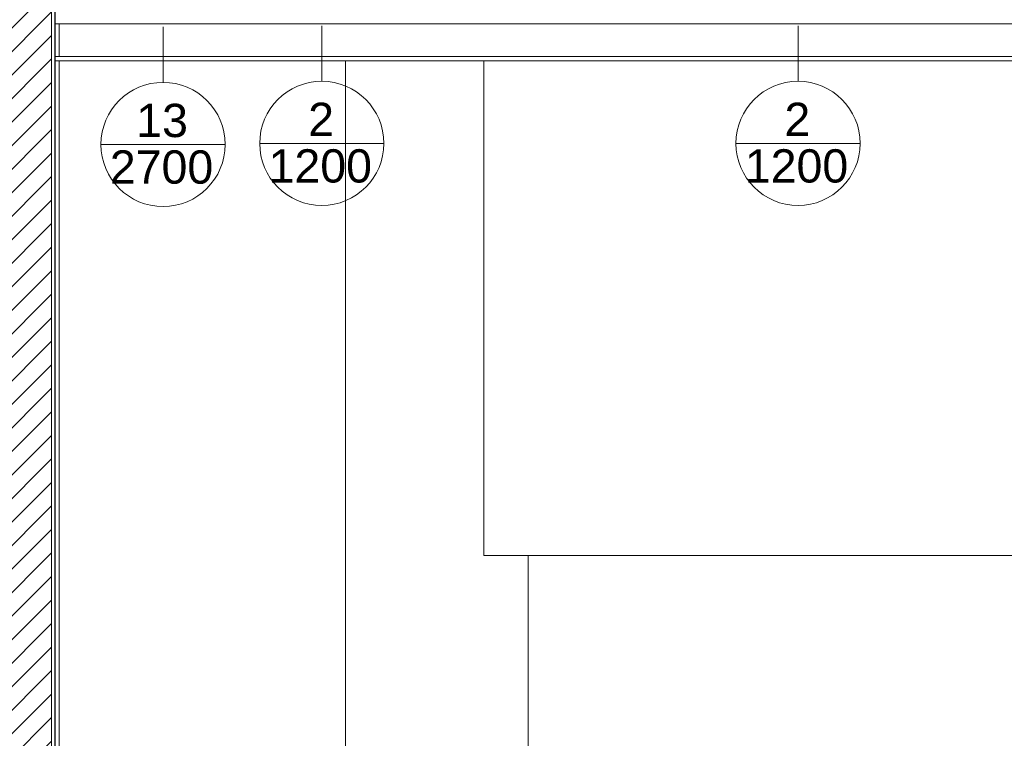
# Model space of a CAD drawing. Header units: metres. Extents: x 3.7 to 90.5, y -1.7 to 14.3.
# Tile 134 of 256: x 48.7 to 55.4, y 3.5 to 8.4. Entities that reach past the tile are written whole.
import ezdxf

# ---------------------------------------------------------------- set-up
doc = ezdxf.new("R2010")
doc.units = ezdxf.units.M
for name, color, linetype, lineweight in [('A-CLNG', 7, 'Continuous', 18), ('A-WALL', 7, 'Continuous', 18), ('A-WALL-PATT', 7, 'Continuous', 18), ('I-WALL', 7, 'Continuous', 18)]:
    doc.layers.add(name, color=color, linetype=linetype, lineweight=lineweight)
doc.layers.add('M-HVAC-CDFF-IDEN', color=1, linetype='Continuous', lineweight=9, true_color=0xff0000)
doc.styles.add('Arial_1', font='arial.ttf', dxfattribs={"height": 0.225})

# ---------------------------------------------------------------- blocks, each defined once
blk = doc.blocks.new('Paredes 25 - Paredes 21-7862988-Corte 2')
at = {"layer": 'A-WALL'}
for p, q in [((54.8415, 8.1), (54.8415, 1.2471)), ((54.8679, 8.1), (54.8415, 8.1)), ((54.8679, 1.2471), (54.8679, 8.1)), ((54.8415, 1.2471), (54.8679, 1.2471))]:
    blk.add_line(p, q, dxfattribs=at)
blk = doc.blocks.new('4 GRE - ESCOLA DE CINEMA E AUDIOVISUAL CINE REX R07_rvt-2-Corte 2')
at = {"layer": 'A-WALL-PATT', "true_color": 0x808080}
h = blk.add_hatch(dxfattribs=at)
h.set_pattern_fill('FP_19', color=8, style=0, pattern_type=2)
h.set_pattern_definition([(45, (61.611, 8.385), (-0.0795495, 0.0795495), [])])
h.paths.add_polyline_path([(54.7562, -1.3429), (54.8165, -1.3429), (54.8165, 12.222), (54.3665, 12.222), (54.3665, -1.3429)])
h = blk.add_hatch(dxfattribs=at)
h.set_pattern_fill('FP_18', color=8, style=0, pattern_type=2)
h.set_pattern_definition([(50, (61.611, 8.385), (0.546555, -0.047815), [0.05715, -0.62865]), (355, (61.611, 8.385), (-0.105728, 0.573166), [0.04572, -0.50292]), (100.451, (61.656, 8.381), (0.440828, 0.52535), [0.04857, -0.53427]), (46.184, (61.611, 8.537), (0.813237, -0.12613), [0.08572, -0.94297]), (96.636, (61.678, 8.527), (0.71221, 0.742287), [0.07286, -0.80141]), (351.184, (61.611, 8.537), (0.712217, 0.742274), [0.06858, -0.75438]), (21, (61.687, 8.499), (0.454846, -0.306795), [0.05715, -0.62865]), (326, (61.687, 8.499), (0.185405, 0.55256), [0.04572, -0.50292]), (71.451, (61.725, 8.474), (0.64025, 0.245763), [0.04857, -0.53427]), (37.5, (61.611, 8.385), (0.009261, 0.2536672), [0.02515, -0.47168, 0.02515, -0.48539, -0.50483]), (37.5, (61.611, 8.385), (0.009261, 0.2536672), [-1.007, 0.02515, -0.47968]), (7.5, (61.611, 8.385), (0.200456, 0.300546), [0.02515, -0.26594, 0.02515, -0.46025, -0.19241]), (7.5, (61.611, 8.385), (0.200456, 0.300546), [-0.77648, 0.02515, -0.16726]), (327.5, (61.441, 8.385), (0.406768, -0.0171882), [0.02515, -0.16535, 0.02515, -0.56921, -0.78867]), (327.5, (61.441, 8.385), (0.406768, -0.0171882), [-0.78486, 0.02515, -0.76352]), (317.5, (61.365, 8.385), (0.444383, 0.076279), [0.02515, -0.2225, 0.02515, -0.36957, -0.56007]), (317.5, (61.365, 8.385), (0.444383, 0.076279), [-0.64237, 0.02515, -0.53492])])
h.paths.add_polyline_path([(54.8415, -1.3429), (54.8415, 12.222), (54.839, 12.222), (54.839, -1.3429)])
at = {"layer": 'A-CLNG'}
for p, q in [((67.9396, 8.35), (54.8415, 8.35)), ((67.9426, 8.13), (54.8415, 8.13)), ((54.8415, 8.13), (54.8415, 8.1)), ((54.8415, 8.1), (67.9426, 8.1))]:
    blk.add_line(p, q, dxfattribs=at)
at = {"layer": 'A-WALL'}
for p, q in [((54.8165, 12.222), (54.8165, -1.3429)), ((54.839, 12.222), (54.839, -1.3429)), ((54.8415, -1.3429), (54.8415, 12.222)), ((56.8054, 0.4606), (56.8054, 8.1)), ((56.8054, 8.1), (56.8054, 0.4606)), ((57.7415, 8.1), (57.7415, 4.7539)), ((57.7415, 4.7539), (65.0419, 4.7539)), ((58.0415, 4.7539), (58.0415, 2.4516))]:
    blk.add_line(p, q, dxfattribs=at)
at = {"layer": 'I-WALL'}
blk.add_line((54.8679, 8.35), (54.8679, 8.13), dxfattribs=at)
at = {"layer": 'A-WALL', "lineweight": 18}
blk.add_blockref('Paredes 25 - Paredes 21-7862988-Corte 2', (0, 0), dxfattribs=at)
blk = doc.blocks.new('M_Identificador de terminal de ar_BTS - Em caixas-852561-Corte 2')
at = {"layer": 'M-HVAC-CDFF-IDEN'}
blk.add_line((55.1513, 7.534), (55.9913, 7.534), dxfattribs=at)
blk.add_circle((55.5713, 7.534), 0.42, dxfattribs=at)

msp = doc.modelspace()

# ---------------------------------------------------------------- linework, layer by layer
at = {"layer": 'M-HVAC-CDFF-IDEN'}
for p, q in [((49.6833, 8.329), (49.6833, 7.954)), ((50.7569, 8.3364), (50.7569, 7.9614)), ((53.9779, 8.3364), (53.9779, 7.9614))]:
    msp.add_line(p, q, dxfattribs=at)

# ---------------------------------------------------------------- block references
at = {"lineweight": 5}
msp.add_blockref('4 GRE - ESCOLA DE CINEMA E AUDIOVISUAL CINE REX R07_rvt-2-Corte 2', (-5.888, 0), dxfattribs=at)
at = {"layer": 'M-HVAC-CDFF-IDEN'}
for p in [(-5.888, 0), (-4.8144, 0.0074), (-1.5934, 0.0074)]:
    msp.add_blockref('M_Identificador de terminal de ar_BTS - Em caixas-852561-Corte 2', p, dxfattribs=at)

# ---------------------------------------------------------------- texts
at = {"layer": 'M-HVAC-CDFF-IDEN', "color": 7, "char_height": 0.225, "attachment_point": 1, "style": 'Arial_1'}
for s, insert, width in [('13', (49.5019, 7.8091), 0.432911), ('2', (50.6647, 7.8165), 0.216456), ('2', (53.8858, 7.8165), 0.216456), ('2700', (49.3234, 7.4941), 0.865822), ('1200', (50.397, 7.5015), 0.865822), ('1200', (53.618, 7.5015), 0.865822)]:
    msp.add_mtext(s, dxfattribs=dict(at, insert=insert, width=width))

doc.saveas('drawing.dxf')
